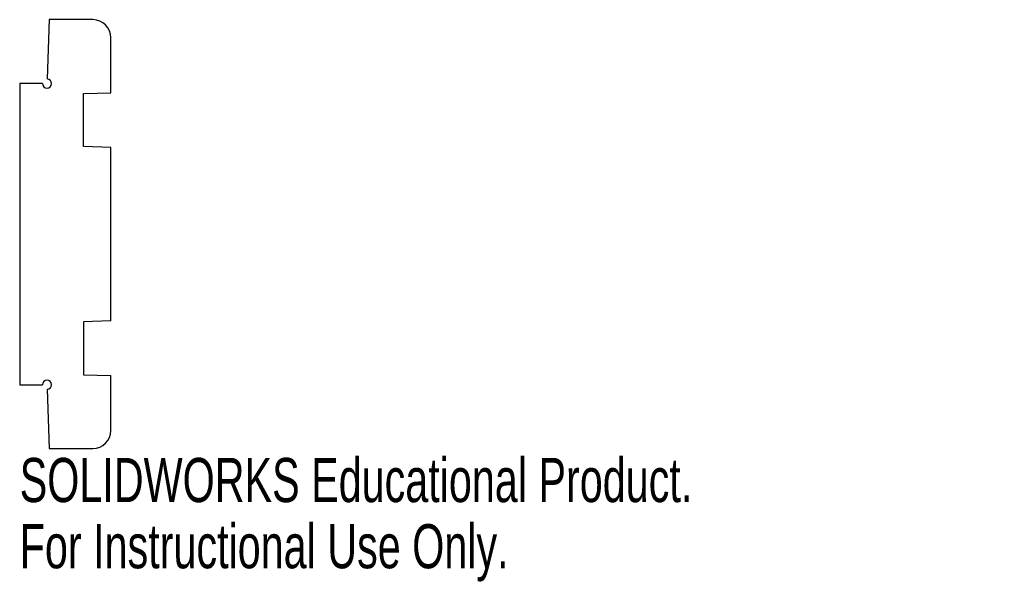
# Model space of a CAD drawing. Header units: millimetres. Extents: x 0 to 108, y -38 to 23.
import ezdxf

# ---------------------------------------------------------------- set-up
doc = ezdxf.new("R2010")
doc.units = ezdxf.units.MM
doc.styles.add('SLDTEXTSTYLE0', font='TXT', dxfattribs={"width": 0.7})

msp = doc.modelspace()

# ---------------------------------------------------------------- linework, layer by layer
at = {"color": 7, "linetype": 'Continuous', "lineweight": 25}
for p, q in [((3.24, 23.5), (3.02, 17)), ((8, 23.5), (3.24, 23.5)), ((10, 15.5), (10, 21.5)), ((2.5, 16.5), (0, 16.5)), ((0, 16.5), (0, -16.5)), ((7, 15.4), (10, 15.5)), ((7, 9.6), (7, 15.4)), ((10, 9.5), (7, 9.6)), ((10, -9.5), (10, 9.5)), ((10, -9.5), (7, -9.6)), ((7, -9.6), (7, -15.4)), ((7, -15.4), (10, -15.5)), ((10, -21.5), (10, -15.5)), ((0, -16.5), (2.5, -16.5)), ((3.02, -17), (3.24, -23.5)), ((3.24, -23.5), (8, -23.5))]:
    msp.add_line(p, q, dxfattribs=at)
for centre, radius, start, end in [((8, 21.5), 2, 0, 90), ((3, 16.5), 0.5, 180, 88), ((3, -16.5), 0.5, 272, 180), ((8, -21.5), 2, 270, 0)]:
    msp.add_arc(centre, radius, start, end, dxfattribs=at)

# ---------------------------------------------------------------- texts
at = {"color": 7, "linetype": 'Continuous', "char_height": 4.8336, "attachment_point": 1, "style": 'SLDTEXTSTYLE0'}
for s, insert in [('SOLIDWORKS Educational Product.', (0, -24.52)), ('For Instructional Use Only.', (0, -31.77))]:
    msp.add_mtext(s, dxfattribs=dict(at, insert=insert))

doc.saveas('drawing.dxf')
